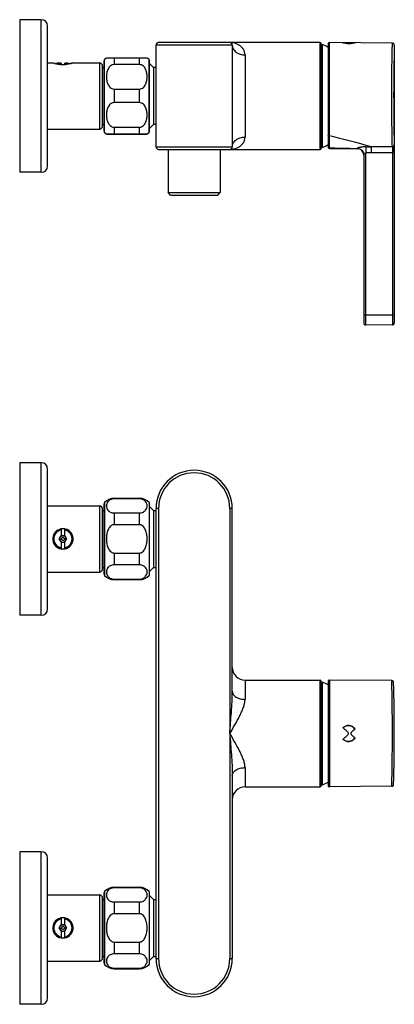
# Model space of a CAD drawing. Header units: millimetres. Extents: x -47 to 500, y -33 to 355.
# Tile 4 of 4: x 353 to 500, y -33 to 355. Entities that reach past the tile are written whole.
import ezdxf

# ---------------------------------------------------------------- set-up
doc = ezdxf.new("R2010")
doc.units = ezdxf.units.MM
doc.header["$LTSCALE"] = 23.1
doc.layers.get('0').update_dxf_attribs({"linetype": 'CONTINUOUS'})

msp = doc.modelspace()

# ---------------------------------------------------------------- linework, layer by layer
at = {"color": 7, "linetype": 'CONTINUOUS'}
for p, q in [((352.74, 354.6), (352.74, 294.6)), ((361.24, 354.6), (352.74, 354.6)), ((363.74, 297.1), (363.74, 352.1)), ((470.84, 345.6), (407.34, 345.6)), ((471.34, 304.1), (471.34, 345.1)), ((471.44, 344.85), (471.58, 344.85)), ((474.04, 345.1), (474.04, 305.75)), ((499.3, 345.38), (474.55, 345.6)), ((500.04, 344.63), (500.04, 235.35)), ((406.34, 304.6), (406.34, 344.6)), ((436.34, 344.6), (436.34, 304.6)), ((363.74, 337.6), (365.74, 337.6)), ((368.3, 337.53), (368.33, 337.53)), ((368.3, 337.53), (368.33, 337.53)), ((368.99, 337.54), (368.99, 337.01)), ((370.49, 337.01), (370.49, 337.54)), ((371.16, 337.53), (371.18, 337.53)), ((371.16, 337.53), (371.18, 337.53)), ((373.74, 337.6), (384.24, 337.6)), ((385.84, 338.25), (385.84, 310.96)), ((389.84, 339.62), (399.84, 339.62)), ((399.84, 336.96), (389.84, 336.96)), ((403.84, 310.96), (403.84, 338.25)), ((405.34, 335.85), (403.84, 337.35)), ((385.24, 312.6), (385.24, 336.6)), ((385.24, 335.86), (385.84, 335.86)), ((405.34, 335.85), (405.34, 313.35)), ((406.34, 335.85), (405.34, 335.85)), ((389.84, 327.34), (399.84, 327.34)), ((399.84, 321.98), (389.84, 321.98)), ((363.74, 311.6), (384.24, 311.6)), ((385.24, 313.35), (385.84, 313.35)), ((389.84, 312.32), (399.84, 312.32)), ((405.34, 313.35), (403.84, 311.85)), ((406.34, 313.35), (405.34, 313.35)), ((399.84, 309.62), (389.84, 309.62)), ((389.84, 309.59), (399.84, 309.59)), ((407.34, 303.6), (470.84, 303.6)), ((411.09, 303.6), (411.09, 286.6)), ((431.59, 303.6), (431.59, 286.6)), ((471.44, 304.35), (471.58, 304.35)), ((474.54, 303.94), (485.56, 303.85)), ((493.45, 304.61), (491.04, 304.6)), ((499.28, 304.65), (496.87, 304.64)), ((488.04, 301.54), (488.04, 235.26)), ((361.24, 294.6), (352.74, 294.6)), ((412.09, 285.6), (411.09, 286.6)), ((411.09, 286.6), (431.59, 286.6)), ((430.59, 285.6), (431.59, 286.6)), ((412.09, 285.6), (430.59, 285.6)), ((499.3, 234.6), (488.8, 234.51)), ((352.74, 180.39), (352.74, 120.39)), ((361.24, 180.39), (352.74, 180.39)), ((363.74, 122.89), (363.74, 177.89)), ((363.74, 163.39), (384.24, 163.39)), ((385.84, 164.03), (385.84, 136.74)), ((389.84, 166.39), (399.84, 166.39)), ((399.84, 166.17), (389.84, 166.17)), ((403.84, 136.74), (403.84, 164.03)), ((403.84, 163.14), (405.34, 161.64)), ((385.24, 138.39), (385.24, 162.39)), ((385.24, 161.64), (385.84, 161.64)), ((389.84, 160.64), (399.84, 160.64)), ((405.34, 161.64), (405.34, 139.14)), ((405.34, 161.64), (406.34, 161.64)), ((406.34, -14.61), (406.34, 162.39)), ((436.34, 90.5), (436.34, 162.39)), ((399.84, 156.01), (389.84, 156.01)), ((366.01, 151.86), (366.07, 151.86)), ((368.3, 150.43), (368.99, 151.63)), ((368.99, 154.31), (368.99, 151.63)), ((369.01, 151.68), (370.48, 151.68)), ((370.49, 151.63), (370.49, 154.31)), ((370.49, 151.63), (371.19, 150.43)), ((373.42, 151.86), (373.47, 151.86)), ((365.79, 150.42), (365.79, 150.43)), ((368.99, 149.23), (368.3, 150.43)), ((368.99, 149.23), (368.99, 146.55)), ((369.01, 149.18), (370.48, 149.18)), ((371.19, 150.43), (370.49, 149.23)), ((370.49, 146.55), (370.49, 149.23)), ((373.69, 150.42), (373.69, 150.43)), ((389.84, 144.87), (399.84, 144.87)), ((399.84, 140.22), (389.84, 140.22)), ((363.74, 137.39), (384.24, 137.39)), ((385.24, 139.14), (385.84, 139.14)), ((403.84, 137.64), (405.34, 139.14)), ((405.34, 139.14), (406.34, 139.14)), ((389.84, 134.62), (399.84, 134.62)), ((389.84, 134.39), (399.84, 134.39)), ((361.24, 120.39), (352.74, 120.39)), ((441.34, 94.89), (470.84, 94.89)), ((471.34, 53.39), (471.34, 94.39)), ((471.44, 94.14), (471.58, 94.14)), ((471.58, 94.14), (471.77, 94.1)), ((474.04, 94.38), (474.04, 53.39)), ((499.05, 94.67), (474.55, 94.88)), ((500.04, 70.63), (500.04, 70.63)), ((436.34, 57.27), (436.34, -14.61)), ((441.34, 52.89), (470.84, 52.89)), ((471.44, 53.64), (471.58, 53.64)), ((471.58, 53.64), (471.77, 53.68)), ((499.05, 53.11), (474.55, 52.89)), ((352.74, 27.39), (352.74, -32.61)), ((361.24, 27.39), (352.74, 27.39)), ((363.74, -30.11), (363.74, 24.89)), ((389.84, 13.39), (399.84, 13.39)), ((399.84, 13.17), (389.84, 13.17)), ((363.74, 10.39), (384.24, 10.39)), ((385.24, -14.61), (385.24, 9.39)), ((385.24, 8.64), (385.84, 8.64)), ((385.84, 11.03), (385.84, -16.26)), ((403.84, -16.26), (403.84, 11.03)), ((403.84, 10.14), (405.34, 8.64)), ((405.34, 8.64), (406.34, 8.64)), ((405.34, 8.64), (405.34, -13.86)), ((389.84, 7.64), (399.84, 7.64)), ((368.99, 1.31), (368.99, -1.37)), ((370.49, -1.37), (370.49, 1.31)), ((399.84, 3.01), (389.84, 3.01)), ((365.79, -2.58), (365.79, -2.57)), ((366.01, -1.14), (366.07, -1.14)), ((368.3, -2.57), (368.99, -1.37)), ((368.99, -3.77), (368.3, -2.57)), ((368.99, -3.77), (368.99, -6.45)), ((369.01, -1.32), (370.48, -1.32)), ((369.01, -3.82), (370.48, -3.82)), ((370.49, -1.37), (371.19, -2.57)), ((371.19, -2.57), (370.49, -3.77)), ((370.49, -6.45), (370.49, -3.77)), ((373.42, -1.14), (373.47, -1.14)), ((373.69, -2.58), (373.69, -2.57)), ((389.84, -8.13), (399.84, -8.13)), ((385.24, -13.86), (385.84, -13.86)), ((399.84, -12.78), (389.84, -12.78)), ((403.84, -15.36), (405.34, -13.86)), ((405.34, -13.86), (406.34, -13.86)), ((363.74, -15.61), (384.24, -15.61)), ((389.84, -18.38), (399.84, -18.38)), ((389.84, -18.61), (399.84, -18.61)), ((361.24, -32.61), (352.74, -32.61))]:
    msp.add_line(p, q, dxfattribs=at)
at = {"color": 9, "linetype": 'CONTINUOUS'}
for p, q in [((361.24, 294.6), (361.24, 354.6)), ((470.84, 303.6), (470.84, 345.6)), ((471.44, 344.85), (471.44, 304.35)), ((471.58, 304.35), (471.58, 344.85)), ((471.76, 304.54), (471.77, 344.82)), ((471.77, 344.82), (471.77, 344.82)), ((474.54, 303.94), (474.55, 345.6)), ((484.56, 345.44), (479.89, 345.44)), ((483.59, 345.34), (480.85, 345.34)), ((436.34, 344.6), (406.34, 344.6)), ((441.34, 340.76), (441.34, 308.45)), ((384.24, 311.6), (384.24, 337.6)), ((386.09, 310.3), (386.09, 338.91)), ((389.84, 339.62), (389.84, 336.96)), ((399.84, 336.96), (399.84, 339.62)), ((403.59, 310.3), (403.59, 338.91)), ((389.84, 327.34), (389.84, 321.98)), ((399.84, 321.98), (399.84, 327.34)), ((389.84, 312.32), (389.84, 309.62)), ((399.84, 309.62), (399.84, 312.32)), ((406.34, 304.6), (436.34, 304.6)), ((471.77, 304.39), (471.76, 304.54)), ((485.56, 303.95), (485.56, 303.85)), ((488.8, 234.51), (488.8, 302.2)), ((499.29, 302.25), (491.04, 302.19)), ((496.87, 304.64), (493.45, 304.61)), ((500.04, 302.25), (499.29, 302.25)), ((499.29, 302.25), (499.3, 234.6)), ((488.04, 238.6), (500.04, 238.6)), ((499.3, 234.6), (499.3, 234.63)), ((361.24, 120.39), (361.24, 180.39)), ((384.24, 137.39), (384.24, 163.39)), ((386.09, 164.69), (386.09, 136.08)), ((389.84, 166.39), (389.84, 166.17)), ((399.84, 166.17), (399.84, 166.39)), ((403.59, 164.69), (403.59, 136.08)), ((389.84, 160.64), (389.84, 156.01)), ((399.84, 156.01), (399.84, 160.64)), ((407.34, 162.39), (406.34, 162.39)), ((407.34, 162.39), (407.34, -14.61)), ((435.34, 162.39), (435.34, -14.61)), ((436.34, 162.39), (435.34, 162.39)), ((389.84, 144.87), (389.84, 140.22)), ((399.84, 140.22), (399.84, 144.87)), ((389.84, 134.62), (389.84, 134.39)), ((399.84, 134.39), (399.84, 134.62)), ((441.34, 94.89), (441.34, 87.31)), ((470.84, 52.89), (470.84, 94.89)), ((471.44, 94.14), (471.44, 53.64)), ((471.58, 53.64), (471.58, 94.14)), ((471.77, 73.89), (471.77, 94.1)), ((474.55, 94.88), (474.55, 52.89)), ((471.77, 73.8), (471.77, 73.89)), ((471.77, 53.75), (471.77, 73.8)), ((441.34, 60.47), (441.34, 52.89)), ((471.78, 53.68), (471.77, 53.75)), ((361.24, -32.61), (361.24, 27.39)), ((386.09, 11.69), (386.09, -16.92)), ((389.84, 13.39), (389.84, 13.17)), ((399.84, 13.17), (399.84, 13.39)), ((403.59, 11.69), (403.59, -16.92)), ((384.24, -15.61), (384.24, 10.39)), ((389.84, 7.64), (389.84, 3.01)), ((399.84, 3.01), (399.84, 7.64)), ((389.84, -8.13), (389.84, -12.78)), ((399.84, -12.78), (399.84, -8.13)), ((406.34, -14.61), (407.34, -14.61)), ((435.34, -14.61), (436.34, -14.61)), ((389.84, -18.38), (389.84, -18.61)), ((399.84, -18.61), (399.84, -18.38))]:
    msp.add_line(p, q, dxfattribs=at)
at = {"color": 7, "linetype": 'CONTINUOUS'}
for points in [[(500.04, 344.63), (500.03, 344.75), (500, 344.89), (499.93, 345.03), (499.84, 345.15), (499.71, 345.25), (499.57, 345.33), (499.42, 345.37), (499.3, 345.38)], [(499.3, 234.6), (499.33, 234.6), (499.45, 234.61), (499.56, 234.65), (499.67, 234.7), (499.76, 234.76), (499.84, 234.83), (499.9, 234.91), (499.96, 235), (500, 235.09), (500.02, 235.18), (500.04, 235.27), (500.04, 235.35)], [(499.79, 93.94), (499.77, 94.09), (499.72, 94.23), (499.64, 94.36), (499.54, 94.48), (499.42, 94.57), (499.28, 94.63), (499.14, 94.66), (499.05, 94.67)], [(499.05, 53.11), (499.14, 53.11), (499.28, 53.15), (499.42, 53.21), (499.54, 53.3), (499.64, 53.41), (499.72, 53.54), (499.77, 53.69), (499.79, 53.84)]]:
    msp.add_lwpolyline(points, dxfattribs=at)
for centre, radius, start, end in [((361.24, 352.1), 2.5, 0, 90), ((407.34, 344.6), 1, 90, 180), ((435.34, 344.6), 1, 0, 90), ((470.84, 345.1), 0.5, 0, 90), ((471.44, 344.75), 0.1, 90, 180), ((471.58, 344.35), 0.5, 71.1278, 86.2256), ((463.34, 324.6), 21.9, 60.7499, 67.3532), ((474.54, 345.1), 0.5, 89.5, 180), ((482.23, 316.69), 28.85, 90.3688, 94.6444), ((482.22, 366.07), 20.78, 266.2207, 273.7793), ((482.22, 316.7), 28.83, 85.3538, 88.6353), ((370.37, 352.95), 16.02, 255.2303, 256.316), ((369.97, 351.22), 14.25, 256.2447, 261.0823), ((369.74, 323.6), 14.01, 95.9195, 101.7668), ((369.78, 350.03), 13.04, 261.0795, 265.3839), ((368.64, 334.04), 3.5, 91.8019, 95.5889), ((368.68, 334.05), 3.5, 84.8744, 95.8034), ((368.64, 334.05), 3.49, 86.103, 91.7945), ((369.74, 349.6), 12.62, 265.4062, 266.5836), ((369.75, 349.76), 12.78, 266.5815, 267.6877), ((369.74, 349.51), 12.52, 267.6776, 272.3725), ((369.73, 349.78), 12.79, 272.3618, 273.4191), ((370.8, 334.05), 3.5, 84.1966, 95.1256), ((369.74, 349.62), 12.63, 273.4166, 274.6785), ((370.84, 334.05), 3.5, 84.868, 93.8872), ((369.71, 349.92), 12.93, 274.6988, 276.9415), ((370.84, 334.03), 3.52, 84.4134, 84.8634), ((369.74, 323.6), 14, 78.2306, 84.0919), ((369.02, 353.32), 16.41, 283.7728, 284.8143), ((384.24, 336.6), 1, 0, 90), ((386.84, 338.25), 1, 138.5904, 180), ((389.84, 335.6), 5, 126.8683, 138.5904), ((399.84, 335.6), 5, 41.4096, 53.1317), ((402.84, 338.25), 1, 0, 41.4096), ((384.24, 312.6), 1, 270, 360), ((386.84, 310.96), 1, 180, 221.4096), ((389.84, 313.6), 5, 221.4096, 233.1317), ((399.84, 313.6), 5, 306.8683, 318.5904), ((402.84, 310.96), 1, 318.5904, 360), ((407.34, 304.6), 1, 180, 270), ((435.34, 304.6), 1, 270, 0.0001), ((470.84, 304.1), 0.5, 270, 360), ((471.44, 304.45), 0.1, 180, 270), ((471.58, 304.85), 0.5, 273.7744, 288.8722), ((463.34, 324.6), 21.9, 292.6466, 299.2516), ((474.54, 304.44), 0.5, 206.7372, 269.4999), ((485.54, 301.35), 2.5, 0, 89.4999), ((361.24, 297.1), 2.5, 270, 360), ((488.79, 235.26), 0.75, 180, 270.5), ((361.24, 177.89), 2.5, 0, 90), ((421.34, 162.39), 15, 0, 180), ((384.24, 162.39), 1, 0, 90), ((386.84, 164.03), 1, 138.5904, 180), ((389.84, 161.39), 5, 90, 138.5904), ((399.84, 161.39), 5, 41.4096, 90), ((402.84, 164.03), 1, 0, 41.4096), ((369.74, 150.43), 4, 104.8807, 75.4016), ((369.74, 150.42), 3.95, 179.9981, 79.0536), ((369.74, 150.41), 4.02, 97.4024, 104.8674), ((369.74, 150.42), 1.25, 90.0022, 130.0014), ((369.74, 150.42), 3.96, 79.0671, 100.9329), ((369.74, 150.42), 4.01, 82.7376, 97.4174), ((369.74, 150.41), 4.02, 75.4112, 82.7516), ((369.73, 150.41), 3.94, 179.9942, 187.0929), ((369.7, 150.41), 3.91, 187.1043, 187.7808), ((369.72, 150.41), 3.93, 187.7816, 189.3768), ((369.7, 150.4), 3.91, 201.4877, 203.4476), ((369.76, 150.43), 3.97, 211.9415, 214.087), ((369.73, 150.4), 3.93, 214.0829, 221.5843), ((369.74, 150.41), 3.95, 228.9748, 261.2916), ((369.74, 150.41), 3.95, 278.7195, 318.3717), ((369.74, 150.42), 1.26, 310.0654, 319.8508), ((369.74, 150.42), 1.25, 0.0012, 10.0211), ((369.77, 150.39), 3.92, 318.381, 325.9697), ((369.72, 150.42), 3.97, 325.9643, 328.11), ((369.76, 150.41), 3.93, 350.6232, 352.2184), ((369.75, 150.41), 3.94, 352.9071, 0.0058), ((369.78, 150.41), 3.91, 352.2192, 352.8957), ((384.24, 138.39), 1, 270, 360), ((386.84, 136.74), 1, 180, 221.4096), ((389.84, 139.39), 5, 221.4096, 270), ((399.84, 139.39), 5, 270, 318.5904), ((402.84, 136.74), 1, 318.5904, 360), ((361.24, 122.89), 2.5, 270, 360), ((441.34, 99.89), 5, 180, 270), ((470.84, 94.39), 0.5, 0, 90), ((471.44, 94.04), 0.1, 90, 180), ((463.32, 73.85), 21.94, 60.7304, 67.3454), ((474.54, 94.38), 0.5, 89.5, 180), ((-299.96, 73.89), 800, 358.56386, 1.43613), ((482.04, 73.89), 3.15, 60.482, 112.1315), ((482.04, 73.89), 3.15, 247.8685, 299.518), ((463.34, 73.89), 21.9, 292.649, 299.2762), ((441.34, 47.89), 5, 90, 180), ((470.84, 53.39), 0.5, 270, 360), ((471.44, 53.74), 0.1, 180, 270), ((474.54, 53.39), 0.5, 180, 270.5), ((361.24, 24.89), 2.5, 0, 90), ((386.84, 11.03), 1, 138.5904, 180), ((389.84, 8.39), 5, 90, 138.5904), ((399.84, 8.39), 5, 41.4096, 90), ((402.84, 11.03), 1, 0, 41.4096), ((384.24, 9.39), 1, 0, 90), ((369.74, -2.57), 4, 104.8807, 75.4016), ((369.74, -2.58), 3.95, 179.9981, 79.0536), ((369.74, -2.59), 4.02, 97.4024, 104.8674), ((369.74, -2.58), 3.96, 79.0671, 100.9329), ((369.74, -2.58), 4.01, 82.7376, 97.4174), ((369.74, -2.59), 4.02, 75.4112, 82.7516), ((369.73, -2.59), 3.94, 179.9942, 187.0929), ((369.7, -2.59), 3.91, 187.1043, 187.7808), ((369.72, -2.59), 3.93, 187.7816, 189.3768), ((369.74, -2.58), 1.25, 90.0022, 130.0014), ((369.74, -2.58), 1.26, 310.0654, 319.8508), ((369.74, -2.58), 1.25, 0.0012, 10.0211), ((369.76, -2.59), 3.93, 350.6232, 352.2184), ((369.75, -2.59), 3.94, 352.9071, 0.0058), ((369.78, -2.59), 3.91, 352.2192, 352.8957), ((369.7, -2.6), 3.91, 201.4877, 203.4476), ((369.76, -2.57), 3.97, 211.9415, 214.087), ((369.73, -2.6), 3.93, 214.0829, 221.5843), ((369.74, -2.59), 3.95, 228.9748, 261.2916), ((369.74, -2.59), 3.95, 278.7195, 318.3717), ((369.77, -2.61), 3.92, 318.381, 325.9697), ((369.72, -2.58), 3.97, 325.9643, 328.11), ((384.24, -14.61), 1, 270, 360), ((421.34, -14.61), 15, 180, 360), ((386.84, -16.26), 1, 180, 221.4096), ((389.84, -13.61), 5, 221.4096, 270), ((399.84, -13.61), 5, 270, 318.5904), ((402.84, -16.26), 1, 318.5904, 360), ((361.24, -30.11), 2.5, 270, 360)]:
    msp.add_arc(centre, radius, start, end, dxfattribs=at)
at = {"color": 9, "linetype": 'CONTINUOUS'}
for centre, radius, start, end in [((1298.11, 324.6), 798.32, 178.56232, 181.38036), ((375.7, -107.46), 427.9, 74.3626, 76.6434), ((489.17, 760.45), 455.86, 269.955, 270.2345), ((421.34, 162.39), 14, 0, 180), ((369.74, 150.43), 3.58, 102.102, 257.898), ((369.74, 150.43), 3.58, 282.1017, 77.8983), ((482.04, 73.89), 3.06, 34.6075, 134.7116), ((482.04, 73.89), 3.06, 225.2884, 325.3925), ((369.74, -2.57), 3.58, 102.102, 257.898), ((369.74, -2.57), 3.58, 282.1017, 77.8983), ((421.34, -14.61), 14, 180, 360)]:
    msp.add_arc(centre, radius, start, end, dxfattribs=at)
for points, knots in [([(441.34, 340.76), (441.34, 341.16), (441.22, 341.94), (440.73, 342.97), (440.04, 343.82), (438.97, 344.7), (437.38, 345.42), (436.02, 345.6), (435.34, 345.6)], [0, 0, 0, 0, 0.141606, 0.273047, 0.398799, 0.521454, 0.761672, 1, 1, 1, 1]), ([(499.28, 304.65), (499.25, 305.75), (499.19, 308.64), (499.11, 313.81), (499.06, 319.11), (499.04, 323.84), (499.05, 327.51), (499.07, 331.08), (499.1, 334.44), (499.14, 337.49), (499.18, 339.79), (499.21, 341.41), (499.23, 342.42), (499.25, 343.3), (499.27, 344.02), (499.28, 344.53), (499.29, 344.85), (499.29, 345.04), (499.29, 345.18), (499.3, 345.3), (499.3, 345.33), (499.3, 345.39), (499.3, 345.38)], [0, 0, 0, 0, 0.080807, 0.213266, 0.380656, 0.470948, 0.561841, 0.650441, 0.733928, 0.809645, 0.875183, 0.903471, 0.928458, 0.949952, 0.967775, 0.981788, 0.98733, 0.991879, 0.995425, 0.997964, 0.99949, 1, 1, 1, 1]), ([(436.34, 344.6), (436.34, 344.35), (436.41, 343.84), (436.8, 342.84), (437.58, 341.99), (438.56, 341.38), (439.43, 341.03), (440.37, 340.8), (441.02, 340.75), (441.34, 340.76)], [0, 0, 0, 0, 0.108707, 0.220243, 0.457798, 0.586612, 0.720852, 0.859479, 1, 1, 1, 1]), ([(368.99, 337.15), (368.88, 337.15), (368.45, 337.15), (368.03, 337.15), (367.72, 337.15)], [0, 0, 0, 0, 0.264002, 1, 1, 1, 1]), ([(371.77, 337.15), (371.67, 337.15), (371.24, 337.15), (370.82, 337.15), (370.49, 337.15)], [0, 0, 0, 0, 0.233101, 1, 1, 1, 1]), ([(435.34, 303.6), (436.02, 303.6), (437.38, 303.79), (438.97, 304.51), (440.04, 305.39), (440.73, 306.23), (441.22, 307.27), (441.34, 308.05), (441.34, 308.45)], [0, 0, 0, 0, 0.23833, 0.478546, 0.601203, 0.726956, 0.858394, 1, 1, 1, 1]), ([(436.34, 304.6), (436.34, 304.86), (436.41, 305.37), (436.8, 306.36), (437.79, 307.45), (439.43, 308.26), (440.7, 308.45), (441.34, 308.45)], [0, 0, 0, 0, 0.1089, 0.220614, 0.458567, 0.721186, 1, 1, 1, 1]), ([(474.55, 308.86), (474.48, 308.86), (474.35, 308.88), (474.19, 308.96), (474.07, 309.08), (474.04, 309.19), (474.04, 309.24)], [0, 0, 0, 0, 0.281922, 0.546423, 0.783844, 1, 1, 1, 1]), ([(474.54, 304.2), (474.43, 304.2), (474.22, 304.27), (474.1, 304.45), (474.06, 304.54)], [0, 0, 0, 0, 0.501302, 1, 1, 1, 1]), ([(474.54, 304.2), (475.46, 304.18), (479.13, 304.09), (482.81, 304.01), (485.56, 303.95)], [0, 0, 0, 0, 0.250471, 1, 1, 1, 1]), ([(488.81, 304.59), (488.41, 304.59), (487.83, 304.57), (487.08, 304.48), (486.59, 304.4), (486.18, 304.31), (485.86, 304.21), (485.67, 304.13), (485.58, 304.07), (485.56, 304.03), (485.56, 304.02)], [0, 0, 0, 0, 0.356028, 0.521704, 0.671856, 0.800217, 0.900317, 0.967579, 0.98774, 1, 1, 1, 1]), ([(485.56, 304.02), (485.56, 304.01), (485.56, 303.99), (485.56, 303.97), (485.56, 303.95)], [0, 0, 0, 0, 0.28136, 1, 1, 1, 1]), ([(485.56, 304.02), (485.88, 304.02), (486.54, 303.88), (487.36, 303.33), (487.91, 302.51), (488.04, 301.86), (488.04, 301.54)], [0, 0, 0, 0, 0.250862, 0.501122, 0.75075, 1, 1, 1, 1]), ([(485.56, 303.95), (485.88, 303.95), (486.52, 303.82), (487.33, 303.28), (487.89, 302.49), (488.03, 301.85), (488.04, 301.54)], [0, 0, 0, 0, 0.250476, 0.500588, 0.750356, 1, 1, 1, 1]), ([(488.16, 301.82), (488.22, 301.91), (488.41, 302.1), (488.66, 302.19), (488.8, 302.19)], [0, 0, 0, 0, 0.462101, 1, 1, 1, 1]), ([(488.81, 304.59), (488.8, 304.29), (488.8, 303.49), (488.8, 302.69), (488.8, 302.19)], [0, 0, 0, 0, 0.374085, 1, 1, 1, 1]), ([(491.04, 302.2), (491.03, 302.7), (491.03, 303.5), (491.03, 304.3), (491.04, 304.6)], [0, 0, 0, 0, 0.624781, 1, 1, 1, 1]), ([(499.28, 304.65), (499.38, 304.65), (499.57, 304.69), (499.82, 304.85), (499.98, 305.09), (500.02, 305.28), (500.02, 305.37)], [0, 0, 0, 0, 0.254524, 0.506402, 0.754487, 1, 1, 1, 1]), ([(499.28, 304.65), (499.28, 304.54), (499.29, 304.24), (499.29, 303.44), (499.29, 302.75), (499.29, 302.25)], [0, 0, 0, 0, 0.143612, 0.375089, 1, 1, 1, 1]), ([(500.04, 302.25), (500.04, 302.9), (500.03, 303.79), (500.03, 304.83), (500.03, 305.22), (500.02, 305.37)], [0, 0, 0, 0, 0.625392, 0.856737, 1, 1, 1, 1]), ([(488.04, 301.54), (488.04, 301.58), (488.07, 301.68), (488.12, 301.77), (488.16, 301.82)], [0, 0, 0, 0, 0.443288, 1, 1, 1, 1]), ([(499.3, 73.89), (499.3, 75.24), (499.29, 77.89), (499.27, 81.74), (499.22, 85.28), (499.18, 87.99), (499.15, 89.9), (499.13, 91.11), (499.1, 92.16), (499.09, 93.03), (499.07, 93.71), (499.06, 94.16), (499.05, 94.43), (499.05, 94.56), (499.05, 94.64), (499.05, 94.67)], [0, 0, 0, 0, 0.195064, 0.382644, 0.555516, 0.707051, 0.772956, 0.831425, 0.881885, 0.923855, 0.956925, 0.980778, 0.989175, 0.995184, 1, 1, 1, 1]), ([(435.34, 73.89), (435.45, 75.27), (435.68, 78.04), (435.98, 82.2), (436.24, 86.35), (436.34, 89.12), (436.34, 90.5)], [0, 0, 0, 0, 0.250603, 0.501018, 0.750973, 1, 1, 1, 1]), ([(436.34, 90.5), (436.34, 90.29), (436.41, 89.86), (436.71, 89.25), (437.18, 88.69), (438.05, 88.02), (439.46, 87.45), (440.7, 87.31), (441.34, 87.31)], [0, 0, 0, 0, 0.097071, 0.199244, 0.310078, 0.431402, 0.702948, 1, 1, 1, 1]), ([(435.34, 73.89), (436.02, 75.02), (437.35, 77.27), (438.93, 80.1), (440.02, 82.38), (440.7, 84.04), (441.19, 85.67), (441.34, 86.78), (441.34, 87.31)], [0, 0, 0, 0, 0.267451, 0.529141, 0.655564, 0.777296, 0.892667, 1, 1, 1, 1]), ([(435.34, 73.89), (435.45, 72.5), (435.68, 69.73), (435.98, 65.57), (436.24, 61.42), (436.34, 58.66), (436.34, 57.27)], [0, 0, 0, 0, 0.250603, 0.501018, 0.750975, 1, 1, 1, 1]), ([(441.34, 60.47), (441.34, 61), (441.19, 62.1), (440.7, 63.73), (440.02, 65.4), (438.93, 67.67), (437.35, 70.5), (436.02, 72.75), (435.34, 73.89)], [0, 0, 0, 0, 0.107334, 0.222705, 0.344437, 0.47086, 0.732549, 1, 1, 1, 1]), ([(499.05, 53.11), (499.05, 53.14), (499.05, 53.21), (499.05, 53.35), (499.06, 53.61), (499.07, 54.06), (499.09, 54.75), (499.1, 55.62), (499.13, 56.66), (499.15, 57.87), (499.18, 59.79), (499.22, 62.49), (499.27, 66.04), (499.29, 69.88), (499.3, 72.54), (499.3, 73.89)], [0, 0, 0, 0, 0.004816, 0.010825, 0.019222, 0.043074, 0.076144, 0.118112, 0.168571, 0.227039, 0.292943, 0.444478, 0.617351, 0.804935, 1, 1, 1, 1]), ([(436.34, 57.27), (436.34, 57.48), (436.41, 57.92), (436.71, 58.53), (437.18, 59.08), (437.81, 59.57), (438.57, 59.96), (439.44, 60.25), (440.37, 60.43), (441.02, 60.46), (441.34, 60.47)], [0, 0, 0, 0, 0.096926, 0.19897, 0.309683, 0.43085, 0.562392, 0.702886, 0.849746, 1, 1, 1, 1])]:
    msp.add_open_spline(points, degree=3, knots=knots, dxfattribs=at)
at = {"color": 7, "linetype": 'CONTINUOUS'}
for points, knots in [([(480.85, 345.34), (480.76, 345.35), (480.62, 345.36), (480.44, 345.37), (480.31, 345.38), (480.19, 345.4), (480.09, 345.41), (480.02, 345.42), (479.97, 345.42), (479.93, 345.43), (479.9, 345.43), (479.89, 345.44), (479.89, 345.44)], [0, 0, 0, 0, 0.291117, 0.430171, 0.563963, 0.69161, 0.811843, 0.868496, 0.922081, 0.971745, 0.991081, 1, 1, 1, 1]), ([(484.56, 345.44), (484.56, 345.44), (484.55, 345.44), (484.53, 345.43), (484.49, 345.43), (484.44, 345.42), (484.37, 345.41), (484.28, 345.4), (484.16, 345.39), (484.03, 345.37), (483.84, 345.36), (483.69, 345.35), (483.59, 345.34)], [0, 0, 0, 0, 0.00712, 0.02381, 0.068334, 0.117741, 0.171005, 0.28683, 0.413153, 0.548591, 0.69212, 1, 1, 1, 1]), ([(366.28, 337.45), (366.21, 337.47), (366.08, 337.51), (365.92, 337.55), (365.83, 337.58), (365.79, 337.59), (365.76, 337.6), (365.75, 337.6), (365.74, 337.6)], [0, 0, 0, 0, 0.42192, 0.733855, 0.845988, 0.927993, 0.979461, 1, 1, 1, 1]), ([(372.93, 337.38), (372.81, 337.36), (372.27, 337.23), (371.71, 337.13), (371.27, 337.08)], [0, 0, 0, 0, 0.211211, 1, 1, 1, 1]), ([(373.74, 337.6), (373.74, 337.6), (373.73, 337.6), (373.7, 337.59), (373.65, 337.58), (373.57, 337.56), (373.42, 337.51), (373.29, 337.48), (373.21, 337.46)], [0, 0, 0, 0, 0.020577, 0.072035, 0.154001, 0.266081, 0.577936, 1, 1, 1, 1]), ([(386.84, 339.6), (386.84, 339.61), (386.86, 339.6), (386.88, 339.61), (386.93, 339.61), (386.99, 339.61), (387.07, 339.61), (387.22, 339.61), (387.47, 339.62), (387.86, 339.62), (388.39, 339.62), (389.06, 339.62), (389.57, 339.62), (389.84, 339.62)], [0, 0, 0, 0, 0.003393, 0.012288, 0.026833, 0.047292, 0.074036, 0.107538, 0.197472, 0.32398, 0.496618, 0.724591, 1, 1, 1, 1]), ([(389.84, 336.96), (389.56, 336.96), (389, 336.84), (388.31, 336.37), (387.79, 335.76), (387.29, 334.86), (386.93, 333.65), (386.8, 332.15), (386.93, 330.65), (387.29, 329.43), (387.79, 328.53), (388.31, 327.92), (389, 327.46), (389.56, 327.34), (389.84, 327.34)], [0, 0, 0, 0, 0.068266, 0.134072, 0.197447, 0.259233, 0.380183, 0.5, 0.619817, 0.740766, 0.802552, 0.865927, 0.931734, 1, 1, 1, 1]), ([(399.84, 339.62), (400.12, 339.62), (400.62, 339.62), (401.3, 339.62), (401.82, 339.62), (402.21, 339.62), (402.46, 339.61), (402.61, 339.61), (402.69, 339.61), (402.76, 339.61), (402.8, 339.61), (402.83, 339.6), (402.84, 339.61), (402.84, 339.6)], [0, 0, 0, 0, 0.275408, 0.503381, 0.676019, 0.802528, 0.892462, 0.925964, 0.952708, 0.973167, 0.987712, 0.996608, 1, 1, 1, 1]), ([(399.84, 327.34), (400.13, 327.34), (400.69, 327.46), (401.38, 327.92), (401.9, 328.53), (402.4, 329.43), (402.75, 330.65), (402.88, 332.15), (402.75, 333.65), (402.4, 334.86), (401.9, 335.76), (401.38, 336.37), (400.69, 336.84), (400.13, 336.96), (399.84, 336.96)], [0, 0, 0, 0, 0.068266, 0.134072, 0.197447, 0.259233, 0.380183, 0.5, 0.619817, 0.740766, 0.802552, 0.865927, 0.931734, 1, 1, 1, 1]), ([(389.84, 321.98), (389.56, 321.98), (389, 321.85), (388.3, 321.39), (387.79, 320.78), (387.29, 319.88), (386.93, 318.65), (386.8, 317.15), (386.93, 315.64), (387.29, 314.42), (387.79, 313.52), (388.3, 312.91), (389, 312.44), (389.56, 312.32), (389.84, 312.32)], [0, 0, 0, 0, 0.0681, 0.133811, 0.197161, 0.258969, 0.380032, 0.5, 0.619967, 0.741031, 0.802838, 0.866188, 0.9319, 1, 1, 1, 1]), ([(399.84, 312.32), (400.13, 312.32), (400.69, 312.44), (401.38, 312.91), (401.9, 313.52), (402.4, 314.42), (402.75, 315.64), (402.88, 317.15), (402.75, 318.65), (402.4, 319.88), (401.9, 320.78), (401.38, 321.39), (400.69, 321.85), (400.13, 321.98), (399.84, 321.98)], [0, 0, 0, 0, 0.0681, 0.133811, 0.197161, 0.258969, 0.380032, 0.5, 0.619967, 0.741031, 0.802838, 0.866188, 0.9319, 1, 1, 1, 1]), ([(389.84, 309.62), (389.56, 309.62), (389.05, 309.62), (388.37, 309.62), (387.84, 309.62), (387.45, 309.62), (387.2, 309.61), (387.06, 309.61), (386.98, 309.61), (386.92, 309.61), (386.87, 309.61), (386.86, 309.61), (386.84, 309.61), (386.84, 309.6)], [0, 0, 0, 0, 0.27917, 0.509218, 0.682494, 0.808746, 0.897827, 0.930721, 0.95675, 0.976377, 0.989981, 0.997801, 1, 1, 1, 1]), ([(386.84, 309.6), (386.84, 309.6), (386.86, 309.6), (386.88, 309.6), (386.93, 309.6), (386.99, 309.6), (387.07, 309.6), (387.22, 309.59), (387.47, 309.59), (387.86, 309.59), (388.39, 309.59), (389.06, 309.59), (389.57, 309.59), (389.84, 309.59)], [0, 0, 0, 0, 0.003393, 0.012288, 0.026833, 0.047292, 0.074036, 0.107538, 0.197472, 0.32398, 0.496618, 0.724591, 1, 1, 1, 1]), ([(402.84, 309.6), (402.84, 309.61), (402.82, 309.61), (402.81, 309.61), (402.76, 309.61), (402.71, 309.61), (402.63, 309.61), (402.48, 309.61), (402.23, 309.62), (401.84, 309.62), (401.31, 309.62), (400.63, 309.62), (400.12, 309.62), (399.84, 309.62)], [0, 0, 0, 0, 0.002199, 0.010019, 0.023622, 0.043249, 0.069279, 0.102173, 0.191254, 0.317505, 0.490781, 0.720829, 1, 1, 1, 1]), ([(399.84, 309.59), (400.12, 309.59), (400.62, 309.59), (401.3, 309.59), (401.82, 309.59), (402.21, 309.59), (402.46, 309.59), (402.61, 309.6), (402.69, 309.6), (402.76, 309.6), (402.8, 309.6), (402.83, 309.6), (402.84, 309.6), (402.84, 309.6)], [0, 0, 0, 0, 0.275408, 0.503381, 0.676019, 0.802528, 0.892462, 0.925964, 0.952708, 0.973167, 0.987712, 0.996608, 1, 1, 1, 1]), ([(474.04, 305.75), (474.04, 305.52), (474.04, 305.11), (474.05, 304.71), (474.06, 304.54)], [0, 0, 0, 0, 0.591553, 1, 1, 1, 1]), ([(474.06, 304.54), (474.07, 304.5), (474.07, 304.43), (474.08, 304.35), (474.09, 304.3), (474.09, 304.27), (474.09, 304.24), (474.09, 304.23), (474.1, 304.22), (474.1, 304.22)], [0, 0, 0, 0, 0.437653, 0.609527, 0.750126, 0.859463, 0.937547, 0.984388, 1, 1, 1, 1]), ([(389.84, 166.17), (389.32, 166.17), (388.4, 165.97), (387.41, 165.19), (386.94, 164.3), (386.8, 163.4), (386.94, 162.51), (387.41, 161.62), (388.4, 160.84), (389.32, 160.64), (389.84, 160.64)], [0, 0, 0, 0, 0.172555, 0.300325, 0.404312, 0.5, 0.595687, 0.699674, 0.827445, 1, 1, 1, 1]), ([(399.84, 160.64), (400.36, 160.64), (401.29, 160.84), (402.27, 161.62), (402.75, 162.51), (402.89, 163.4), (402.75, 164.3), (402.27, 165.19), (401.29, 165.97), (400.36, 166.17), (399.84, 166.17)], [0, 0, 0, 0, 0.172555, 0.300325, 0.404312, 0.5, 0.595687, 0.699674, 0.827445, 1, 1, 1, 1]), ([(389.84, 156.01), (389.7, 156.01), (389.41, 155.97), (388.87, 155.76), (388.29, 155.31), (387.78, 154.61), (387.41, 153.83), (387.14, 153.01), (386.91, 151.88), (386.8, 150.44), (386.91, 149), (387.14, 147.87), (387.41, 147.05), (387.78, 146.27), (388.29, 145.57), (388.87, 145.11), (389.41, 144.91), (389.7, 144.87), (389.84, 144.87)], [0, 0, 0, 0, 0.031251, 0.06251, 0.124846, 0.187326, 0.249856, 0.312407, 0.374967, 0.5, 0.625032, 0.687592, 0.750143, 0.812674, 0.875154, 0.93749, 0.968749, 1, 1, 1, 1]), ([(399.84, 144.87), (399.99, 144.87), (400.27, 144.91), (400.81, 145.11), (401.39, 145.57), (401.9, 146.27), (402.28, 147.05), (402.54, 147.87), (402.78, 149), (402.88, 150.44), (402.78, 151.88), (402.54, 153.01), (402.28, 153.83), (401.9, 154.61), (401.39, 155.31), (400.81, 155.76), (400.27, 155.97), (399.99, 156.01), (399.84, 156.01)], [0, 0, 0, 0, 0.031251, 0.06251, 0.124846, 0.187326, 0.249856, 0.312407, 0.374967, 0.5, 0.625032, 0.687592, 0.750143, 0.812674, 0.875154, 0.93749, 0.968749, 1, 1, 1, 1]), ([(369.74, 149.84), (369.66, 149.84), (369.51, 149.87), (369.31, 149.99), (369.17, 150.18), (369.12, 150.41), (369.17, 150.65), (369.31, 150.84), (369.51, 150.96), (369.66, 150.99), (369.74, 150.99)], [0, 0, 0, 0, 0.125115, 0.250259, 0.375131, 0.500011, 0.624879, 0.749734, 0.874889, 1, 1, 1, 1]), ([(369.74, 150.99), (369.82, 150.99), (369.97, 150.96), (370.18, 150.84), (370.32, 150.65), (370.37, 150.41), (370.32, 150.18), (370.18, 149.99), (369.97, 149.87), (369.82, 149.84), (369.74, 149.84)], [0, 0, 0, 0, 0.125113, 0.250244, 0.375094, 0.499963, 0.624842, 0.749718, 0.874887, 1, 1, 1, 1]), ([(389.84, 140.22), (389.32, 140.22), (388.39, 140.01), (387.41, 139.22), (386.94, 138.33), (386.8, 137.42), (386.94, 136.52), (387.41, 135.62), (388.39, 134.83), (389.32, 134.62), (389.84, 134.62)], [0, 0, 0, 0, 0.171719, 0.299385, 0.403745, 0.5, 0.596255, 0.700615, 0.82828, 1, 1, 1, 1]), ([(399.84, 134.62), (400.36, 134.62), (401.29, 134.83), (402.27, 135.62), (402.75, 136.52), (402.89, 137.42), (402.75, 138.33), (402.27, 139.22), (401.29, 140.01), (400.36, 140.22), (399.84, 140.22)], [0, 0, 0, 0, 0.171719, 0.299385, 0.403745, 0.5, 0.596255, 0.700615, 0.82828, 1, 1, 1, 1]), ([(479.89, 76.06), (479.89, 76.11), (479.97, 76.2), (480.07, 76.31), (480.19, 76.41), (480.35, 76.54), (480.57, 76.68), (480.76, 76.77), (480.85, 76.81)], [0, 0, 0, 0, 0.123015, 0.24818, 0.373406, 0.498676, 0.749229, 1, 1, 1, 1]), ([(482.04, 73.89), (482.04, 74.01), (481.88, 74.25), (481.62, 74.52), (481.34, 74.78), (480.96, 75.13), (480.48, 75.55), (480.09, 75.89), (479.89, 76.06)], [0, 0, 0, 0, 0.123585, 0.248837, 0.374107, 0.499359, 0.749768, 1, 1, 1, 1]), ([(479.89, 71.72), (480.09, 71.88), (480.48, 72.22), (480.96, 72.65), (481.34, 72.99), (481.62, 73.26), (481.89, 73.53), (482.04, 73.76), (482.04, 73.89)], [0, 0, 0, 0, 0.250226, 0.500629, 0.625878, 0.751144, 0.876395, 1, 1, 1, 1]), ([(484.56, 75.62), (484.4, 75.49), (484.1, 75.22), (483.72, 74.89), (483.43, 74.61), (483.21, 74.4), (483.01, 74.18), (482.91, 73.99), (482.91, 73.89)], [0, 0, 0, 0, 0.250123, 0.500395, 0.625576, 0.750775, 0.875992, 1, 1, 1, 1]), ([(482.91, 73.89), (482.91, 73.79), (483.01, 73.6), (483.21, 73.38), (483.43, 73.16), (483.72, 72.89), (484.1, 72.55), (484.4, 72.28), (484.56, 72.15)], [0, 0, 0, 0, 0.123572, 0.24879, 0.374062, 0.499315, 0.749732, 1, 1, 1, 1]), ([(483.59, 76.63), (483.7, 76.57), (483.9, 76.44), (484.12, 76.25), (484.28, 76.07), (484.4, 75.94), (484.49, 75.79), (484.56, 75.68), (484.56, 75.62)], [0, 0, 0, 0, 0.250447, 0.500726, 0.625901, 0.751058, 0.876192, 1, 1, 1, 1]), ([(480.85, 70.97), (480.76, 71.01), (480.57, 71.1), (480.35, 71.24), (480.19, 71.36), (480.07, 71.47), (479.97, 71.58), (479.9, 71.66), (479.89, 71.72)], [0, 0, 0, 0, 0.250768, 0.501318, 0.626586, 0.751811, 0.876973, 1, 1, 1, 1]), ([(484.56, 72.15), (484.56, 72.09), (484.49, 71.98), (484.4, 71.84), (484.28, 71.7), (484.12, 71.53), (483.9, 71.33), (483.7, 71.2), (483.59, 71.15)], [0, 0, 0, 0, 0.123804, 0.248938, 0.374096, 0.499271, 0.749552, 1, 1, 1, 1]), ([(389.84, 13.17), (389.32, 13.17), (388.4, 12.97), (387.41, 12.19), (386.94, 11.3), (386.8, 10.4), (386.94, 9.51), (387.41, 8.62), (388.4, 7.84), (389.32, 7.64), (389.84, 7.64)], [0, 0, 0, 0, 0.172555, 0.300325, 0.404312, 0.5, 0.595687, 0.699674, 0.827445, 1, 1, 1, 1]), ([(399.84, 7.64), (400.36, 7.64), (401.29, 7.84), (402.27, 8.62), (402.75, 9.51), (402.89, 10.4), (402.75, 11.3), (402.27, 12.19), (401.29, 12.97), (400.36, 13.17), (399.84, 13.17)], [0, 0, 0, 0, 0.172555, 0.300325, 0.404312, 0.5, 0.595687, 0.699674, 0.827445, 1, 1, 1, 1]), ([(389.84, 3.01), (389.7, 3.01), (389.41, 2.97), (388.87, 2.76), (388.29, 2.31), (387.78, 1.61), (387.41, 0.83), (387.14, 0.01), (386.91, -1.12), (386.8, -2.56), (386.91, -4), (387.14, -5.13), (387.41, -5.95), (387.78, -6.73), (388.29, -7.43), (388.87, -7.89), (389.41, -8.09), (389.7, -8.13), (389.84, -8.13)], [0, 0, 0, 0, 0.031251, 0.06251, 0.124846, 0.187326, 0.249856, 0.312407, 0.374967, 0.5, 0.625032, 0.687592, 0.750143, 0.812674, 0.875154, 0.93749, 0.968749, 1, 1, 1, 1]), ([(399.84, -8.13), (399.99, -8.13), (400.27, -8.09), (400.81, -7.89), (401.39, -7.43), (401.9, -6.73), (402.28, -5.95), (402.54, -5.13), (402.78, -4), (402.88, -2.56), (402.78, -1.12), (402.54, 0.01), (402.28, 0.83), (401.9, 1.61), (401.39, 2.31), (400.81, 2.76), (400.27, 2.97), (399.99, 3.01), (399.84, 3.01)], [0, 0, 0, 0, 0.031251, 0.06251, 0.124846, 0.187326, 0.249856, 0.312407, 0.374967, 0.5, 0.625032, 0.687592, 0.750143, 0.812674, 0.875154, 0.93749, 0.968749, 1, 1, 1, 1]), ([(369.74, -3.16), (369.66, -3.16), (369.51, -3.13), (369.31, -3.01), (369.17, -2.82), (369.12, -2.59), (369.17, -2.35), (369.31, -2.16), (369.51, -2.04), (369.66, -2.01), (369.74, -2.01)], [0, 0, 0, 0, 0.125115, 0.250259, 0.375131, 0.500011, 0.624879, 0.749734, 0.874889, 1, 1, 1, 1]), ([(369.74, -2.01), (369.82, -2.01), (369.97, -2.04), (370.18, -2.16), (370.32, -2.35), (370.37, -2.59), (370.32, -2.82), (370.18, -3.01), (369.97, -3.13), (369.82, -3.16), (369.74, -3.16)], [0, 0, 0, 0, 0.125113, 0.250244, 0.375094, 0.499963, 0.624842, 0.749718, 0.874887, 1, 1, 1, 1]), ([(389.84, -12.78), (389.32, -12.78), (388.39, -12.99), (387.41, -13.78), (386.94, -14.67), (386.8, -15.58), (386.94, -16.48), (387.41, -17.38), (388.39, -18.17), (389.32, -18.38), (389.84, -18.38)], [0, 0, 0, 0, 0.171719, 0.299385, 0.403745, 0.5, 0.596255, 0.700615, 0.82828, 1, 1, 1, 1]), ([(399.84, -18.38), (400.36, -18.38), (401.29, -18.17), (402.27, -17.38), (402.75, -16.48), (402.89, -15.58), (402.75, -14.67), (402.27, -13.78), (401.29, -12.99), (400.36, -12.78), (399.84, -12.78)], [0, 0, 0, 0, 0.171719, 0.299385, 0.403745, 0.5, 0.596255, 0.700615, 0.82828, 1, 1, 1, 1])]:
    msp.add_open_spline(points, degree=3, knots=knots, dxfattribs=at)
at = {"color": 9, "linetype": 'CONTINUOUS'}
msp.add_open_spline([(491.04, 302.19), (490.29, 302.19), (489.54, 302.19), (488.8, 302.2)], degree=3, dxfattribs=at)
at = {"color": 7, "linetype": 'CONTINUOUS'}
for points in [[(370.37, 151.5), (370.18, 151.61), (369.96, 151.67), (369.74, 151.67)], [(368.49, 150.42), (368.49, 150.28), (368.52, 150.13), (368.57, 149.99)], [(368.69, 149.74), (368.8, 149.58), (368.95, 149.43), (369.12, 149.34)], [(369.12, 149.34), (369.24, 149.26), (369.38, 149.21), (369.52, 149.19)], [(369.96, 149.19), (370.17, 149.23), (370.38, 149.32), (370.55, 149.46)], [(370.92, 149.99), (370.97, 150.13), (370.99, 150.28), (370.99, 150.42)], [(368.49, -2.58), (368.49, -2.72), (368.52, -2.87), (368.57, -3.01)], [(368.69, -3.26), (368.8, -3.42), (368.95, -3.57), (369.12, -3.66)], [(369.12, -3.66), (369.24, -3.74), (369.38, -3.79), (369.52, -3.81)], [(370.37, -1.5), (370.18, -1.39), (369.96, -1.33), (369.74, -1.33)], [(369.96, -3.81), (370.17, -3.77), (370.38, -3.68), (370.55, -3.54)], [(370.92, -3.01), (370.97, -2.87), (370.99, -2.72), (370.99, -2.58)]]:
    msp.add_open_spline(points, degree=3, dxfattribs=at)

doc.saveas('drawing.dxf')
